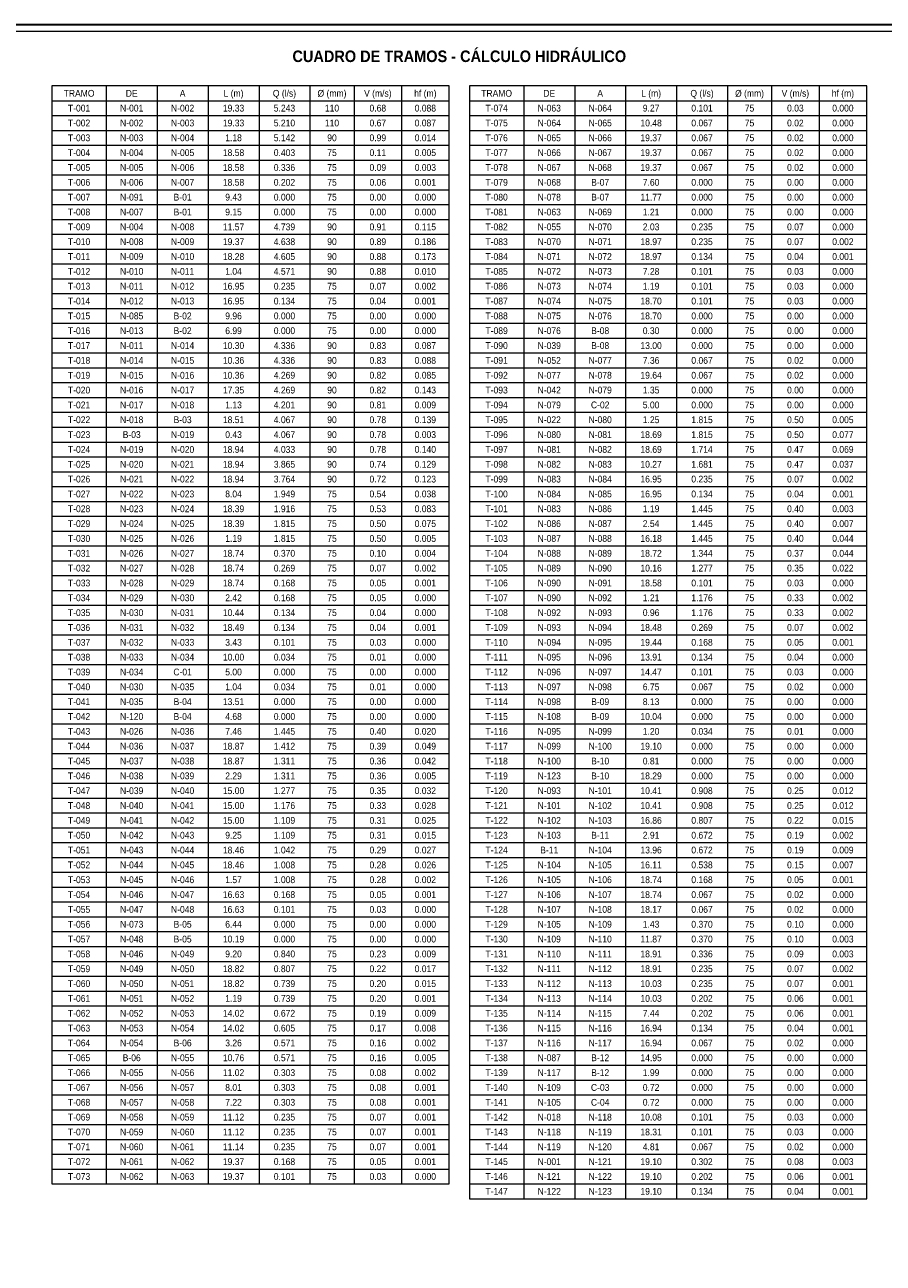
# Paper-space layout 'RD-03 CUADROS' of a CAD drawing. Header units: metres. Extents: x 25 to 831, y 10 to 584.
# Tile 3 of 4: x 343 to 596, y 219 to 584. Entities that reach past the tile are written whole.
import ezdxf
from ezdxf.enums import TextEntityAlignment as Align

# ---------------------------------------------------------------- set-up
doc = ezdxf.new("R2010")
doc.units = ezdxf.units.M
for name, color, linetype, lineweight in [('LAM-MARCO', 7, 'Continuous', 50), ('LAM-ROTULO', 7, 'Continuous', 35), ('LAM-TABLA', 7, 'Continuous', 18), ('LAM-TXT', 7, 'Continuous', 25)]:
    doc.layers.add(name, color=color, linetype=linetype, lineweight=lineweight)
doc.styles.add('CH-BOLD', font='Arialbd.ttf')
doc.styles.add('CH-TEXT', font='Arial.ttf')

psp = doc.layouts.new('RD-03 CUADROS')

# ---------------------------------------------------------------- linework, layer by layer
at = {"layer": 'LAM-MARCO', "lineweight": 30, "true_color": 0x17354a}
psp.add_lwpolyline([(25, 10), (831, 10), (831, 584), (25, 584)], close=True, dxfattribs=at)
at = {"layer": 'LAM-ROTULO', "lineweight": 13, "true_color": 0xdce7ec}
psp.add_lwpolyline([(27, 12), (829, 12), (829, 582), (27, 582)], close=True, dxfattribs=at)
at = {"layer": 'LAM-TABLA', "lineweight": 9, "true_color": 0x8b9ba4}
for p, q in [((367, 566), (367, 242.62)), ((382, 566), (382, 242.62)), ((397, 566), (397, 242.62)), ((412, 566), (412, 242.62)), ((427, 566), (427, 242.62)), ((440, 566), (440, 242.62)), ((454, 566), (454, 242.62)), ((490, 566), (490, 238.25)), ((505, 566), (505, 238.25)), ((520, 566), (520, 238.25)), ((535, 566), (535, 238.25)), ((550, 566), (550, 238.25)), ((563, 566), (563, 238.25)), ((577, 566), (577, 238.25)), ((351, 561.63), (468, 561.63)), ((474, 561.63), (591, 561.63)), ((351, 557.26), (468, 557.26)), ((474, 557.26), (591, 557.26)), ((351, 552.89), (468, 552.89)), ((474, 552.89), (591, 552.89)), ((351, 548.52), (468, 548.52)), ((474, 548.52), (591, 548.52)), ((351, 544.15), (468, 544.15)), ((474, 544.15), (591, 544.15)), ((351, 539.78), (468, 539.78)), ((474, 539.78), (591, 539.78)), ((351, 535.41), (468, 535.41)), ((474, 535.41), (591, 535.41)), ((351, 531.04), (468, 531.04)), ((474, 531.04), (591, 531.04)), ((351, 526.67), (468, 526.67)), ((474, 526.67), (591, 526.67)), ((351, 522.3), (468, 522.3)), ((474, 522.3), (591, 522.3)), ((351, 517.93), (468, 517.93)), ((474, 517.93), (591, 517.93)), ((351, 513.56), (468, 513.56)), ((474, 513.56), (591, 513.56)), ((351, 509.19), (468, 509.19)), ((474, 509.19), (591, 509.19)), ((351, 504.82), (468, 504.82)), ((474, 504.82), (591, 504.82)), ((351, 500.45), (468, 500.45)), ((474, 500.45), (591, 500.45)), ((351, 496.08), (468, 496.08)), ((474, 496.08), (591, 496.08)), ((351, 491.71), (468, 491.71)), ((474, 491.71), (591, 491.71)), ((351, 487.34), (468, 487.34)), ((474, 487.34), (591, 487.34)), ((351, 482.97), (468, 482.97)), ((474, 482.97), (591, 482.97)), ((351, 478.6), (468, 478.6)), ((474, 478.6), (591, 478.6)), ((351, 474.23), (468, 474.23)), ((474, 474.23), (591, 474.23)), ((351, 469.86), (468, 469.86)), ((474, 469.86), (591, 469.86)), ((351, 465.49), (468, 465.49)), ((474, 465.49), (591, 465.49)), ((351, 461.12), (468, 461.12)), ((474, 461.12), (591, 461.12)), ((351, 456.75), (468, 456.75)), ((474, 456.75), (591, 456.75)), ((351, 452.38), (468, 452.38)), ((474, 452.38), (591, 452.38)), ((351, 448.01), (468, 448.01)), ((474, 448.01), (591, 448.01)), ((351, 443.64), (468, 443.64)), ((474, 443.64), (591, 443.64)), ((351, 439.27), (468, 439.27)), ((474, 439.27), (591, 439.27)), ((351, 434.9), (468, 434.9)), ((474, 434.9), (591, 434.9)), ((351, 430.53), (468, 430.53)), ((474, 430.53), (591, 430.53)), ((351, 426.16), (468, 426.16)), ((474, 426.16), (591, 426.16)), ((351, 421.79), (468, 421.79)), ((474, 421.79), (591, 421.79)), ((351, 417.42), (468, 417.42)), ((474, 417.42), (591, 417.42)), ((351, 413.05), (468, 413.05)), ((474, 413.05), (591, 413.05)), ((351, 408.68), (468, 408.68)), ((474, 408.68), (591, 408.68)), ((351, 404.31), (468, 404.31)), ((474, 404.31), (591, 404.31)), ((351, 399.94), (468, 399.94)), ((474, 399.94), (591, 399.94)), ((351, 395.57), (468, 395.57)), ((474, 395.57), (591, 395.57)), ((351, 391.2), (468, 391.2)), ((474, 391.2), (591, 391.2)), ((351, 386.83), (468, 386.83)), ((474, 386.83), (591, 386.83)), ((351, 382.46), (468, 382.46)), ((474, 382.46), (591, 382.46)), ((351, 378.09), (468, 378.09)), ((474, 378.09), (591, 378.09)), ((351, 373.72), (468, 373.72)), ((474, 373.72), (591, 373.72)), ((351, 369.35), (468, 369.35)), ((474, 369.35), (591, 369.35)), ((351, 364.98), (468, 364.98)), ((474, 364.98), (591, 364.98)), ((351, 360.61), (468, 360.61)), ((474, 360.61), (591, 360.61)), ((351, 356.24), (468, 356.24)), ((474, 356.24), (591, 356.24)), ((351, 351.87), (468, 351.87)), ((474, 351.87), (591, 351.87)), ((351, 347.5), (468, 347.5)), ((474, 347.5), (591, 347.5)), ((351, 343.13), (468, 343.13)), ((474, 343.13), (591, 343.13)), ((351, 338.76), (468, 338.76)), ((474, 338.76), (591, 338.76)), ((351, 334.39), (468, 334.39)), ((474, 334.39), (591, 334.39)), ((351, 330.02), (468, 330.02)), ((474, 330.02), (591, 330.02)), ((351, 325.65), (468, 325.65)), ((474, 325.65), (591, 325.65)), ((351, 321.28), (468, 321.28)), ((474, 321.28), (591, 321.28)), ((351, 316.91), (468, 316.91)), ((474, 316.91), (591, 316.91)), ((351, 312.54), (468, 312.54)), ((474, 312.54), (591, 312.54)), ((351, 308.17), (468, 308.17)), ((474, 308.17), (591, 308.17)), ((351, 303.8), (468, 303.8)), ((474, 303.8), (591, 303.8)), ((351, 299.43), (468, 299.43)), ((474, 299.43), (591, 299.43)), ((351, 295.06), (468, 295.06)), ((474, 295.06), (591, 295.06)), ((351, 290.69), (468, 290.69)), ((474, 290.69), (591, 290.69)), ((351, 286.32), (468, 286.32)), ((474, 286.32), (591, 286.32)), ((351, 281.95), (468, 281.95)), ((474, 281.95), (591, 281.95)), ((351, 277.58), (468, 277.58)), ((474, 277.58), (591, 277.58)), ((351, 273.21), (468, 273.21)), ((474, 273.21), (591, 273.21)), ((351, 268.84), (468, 268.84)), ((474, 268.84), (591, 268.84)), ((351, 264.47), (468, 264.47)), ((474, 264.47), (591, 264.47)), ((351, 260.1), (468, 260.1)), ((474, 260.1), (591, 260.1)), ((351, 255.73), (468, 255.73)), ((474, 255.73), (591, 255.73)), ((351, 251.36), (468, 251.36)), ((474, 251.36), (591, 251.36)), ((351, 246.99), (468, 246.99)), ((474, 246.99), (591, 246.99)), ((474, 242.62), (591, 242.62))]:
    psp.add_line(p, q, dxfattribs=at)
for points in [[(351, 242.62), (468, 242.62), (468, 566), (351, 566)], [(474, 238.25), (591, 238.25), (591, 566), (474, 566)]]:
    psp.add_lwpolyline(points, close=True, dxfattribs=at)

# ---------------------------------------------------------------- texts
at = {"layer": 'LAM-TXT', "true_color": 0x17354a, "style": 'CH-BOLD', "width": 0.9}
psp.add_text('CUADRO DE TRAMOS - CÁLCULO HIDRÁULICO', height=3.4, dxfattribs=at).set_placement((471, 572), align=Align.BOTTOM_CENTER)
at = {"layer": 'LAM-TXT', "true_color": 0x253944, "style": 'CH-TEXT', "width": 0.9}
for s, p in [('TRAMO', (359, 563.815)), ('DE', (374.5, 563.815)), ('A', (389.5, 563.815)), ('L (m)', (404.5, 563.815)), ('Q (l/s)', (419.5, 563.815)), ('Ø (mm)', (433.5, 563.815)), ('V (m/s)', (447, 563.815)), ('hf (m)', (461, 563.815)), ('TRAMO', (482, 563.815)), ('DE', (497.5, 563.815)), ('A', (512.5, 563.815)), ('L (m)', (527.5, 563.815)), ('Q (l/s)', (542.5, 563.815)), ('Ø (mm)', (556.5, 563.815)), ('V (m/s)', (570, 563.815)), ('hf (m)', (584, 563.815)), ('T-001', (359, 559.445)), ('N-001', (374.5, 559.445)), ('N-002', (389.5, 559.445)), ('19.33', (404.5, 559.445)), ('5.243', (419.5, 559.445)), ('110', (433.5, 559.445)), ('0.68', (447, 559.445)), ('0.088', (461, 559.445)), ('T-074', (482, 559.445)), ('N-063', (497.5, 559.445)), ('N-064', (512.5, 559.445)), ('9.27', (527.5, 559.445)), ('0.101', (542.5, 559.445)), ('75', (556.5, 559.445)), ('0.03', (570, 559.445)), ('0.000', (584, 559.445)), ('T-002', (359, 555.075)), ('N-002', (374.5, 555.075)), ('N-003', (389.5, 555.075)), ('19.33', (404.5, 555.075)), ('5.210', (419.5, 555.075)), ('110', (433.5, 555.075)), ('0.67', (447, 555.075)), ('0.087', (461, 555.075)), ('T-075', (482, 555.075)), ('N-064', (497.5, 555.075)), ('N-065', (512.5, 555.075)), ('10.48', (527.5, 555.075)), ('0.067', (542.5, 555.075)), ('75', (556.5, 555.075)), ('0.02', (570, 555.075)), ('0.000', (584, 555.075)), ('T-003', (359, 550.705)), ('N-003', (374.5, 550.705)), ('N-004', (389.5, 550.705)), ('1.18', (404.5, 550.705)), ('5.142', (419.5, 550.705)), ('90', (433.5, 550.705)), ('0.99', (447, 550.705)), ('0.014', (461, 550.705)), ('T-076', (482, 550.705)), ('N-065', (497.5, 550.705)), ('N-066', (512.5, 550.705)), ('19.37', (527.5, 550.705)), ('0.067', (542.5, 550.705)), ('75', (556.5, 550.705)), ('0.02', (570, 550.705)), ('0.000', (584, 550.705)), ('T-004', (359, 546.335)), ('N-004', (374.5, 546.335)), ('N-005', (389.5, 546.335)), ('18.58', (404.5, 546.335)), ('0.403', (419.5, 546.335)), ('75', (433.5, 546.335)), ('0.11', (447, 546.335)), ('0.005', (461, 546.335)), ('T-077', (482, 546.335)), ('N-066', (497.5, 546.335)), ('N-067', (512.5, 546.335)), ('19.37', (527.5, 546.335)), ('0.067', (542.5, 546.335)), ('75', (556.5, 546.335)), ('0.02', (570, 546.335)), ('0.000', (584, 546.335)), ('T-005', (359, 541.965)), ('N-005', (374.5, 541.965)), ('N-006', (389.5, 541.965)), ('18.58', (404.5, 541.965)), ('0.336', (419.5, 541.965)), ('75', (433.5, 541.965)), ('0.09', (447, 541.965)), ('0.003', (461, 541.965)), ('T-078', (482, 541.965)), ('N-067', (497.5, 541.965)), ('N-068', (512.5, 541.965)), ('19.37', (527.5, 541.965)), ('0.067', (542.5, 541.965)), ('75', (556.5, 541.965)), ('0.02', (570, 541.965)), ('0.000', (584, 541.965)), ('T-006', (359, 537.595)), ('N-006', (374.5, 537.595)), ('N-007', (389.5, 537.595)), ('18.58', (404.5, 537.595)), ('0.202', (419.5, 537.595)), ('75', (433.5, 537.595)), ('0.06', (447, 537.595)), ('0.001', (461, 537.595)), ('T-079', (482, 537.595)), ('N-068', (497.5, 537.595)), ('B-07', (512.5, 537.595)), ('7.60', (527.5, 537.595)), ('0.000', (542.5, 537.595)), ('75', (556.5, 537.595)), ('0.00', (570, 537.595)), ('0.000', (584, 537.595)), ('T-007', (359, 533.225)), ('N-091', (374.5, 533.225)), ('B-01', (389.5, 533.225)), ('9.43', (404.5, 533.225)), ('0.000', (419.5, 533.225)), ('75', (433.5, 533.225)), ('0.00', (447, 533.225)), ('0.000', (461, 533.225)), ('T-080', (482, 533.225)), ('N-078', (497.5, 533.225)), ('B-07', (512.5, 533.225)), ('11.77', (527.5, 533.225)), ('0.000', (542.5, 533.225)), ('75', (556.5, 533.225)), ('0.00', (570, 533.225)), ('0.000', (584, 533.225)), ('T-008', (359, 528.855)), ('N-007', (374.5, 528.855)), ('B-01', (389.5, 528.855)), ('9.15', (404.5, 528.855)), ('0.000', (419.5, 528.855)), ('75', (433.5, 528.855)), ('0.00', (447, 528.855)), ('0.000', (461, 528.855)), ('T-081', (482, 528.855)), ('N-063', (497.5, 528.855)), ('N-069', (512.5, 528.855)), ('1.21', (527.5, 528.855)), ('0.000', (542.5, 528.855)), ('75', (556.5, 528.855)), ('0.00', (570, 528.855)), ('0.000', (584, 528.855)), ('T-009', (359, 524.485)), ('N-004', (374.5, 524.485)), ('N-008', (389.5, 524.485)), ('11.57', (404.5, 524.485)), ('4.739', (419.5, 524.485)), ('90', (433.5, 524.485)), ('0.91', (447, 524.485)), ('0.115', (461, 524.485)), ('T-082', (482, 524.485)), ('N-055', (497.5, 524.485)), ('N-070', (512.5, 524.485)), ('2.03', (527.5, 524.485)), ('0.235', (542.5, 524.485)), ('75', (556.5, 524.485)), ('0.07', (570, 524.485)), ('0.000', (584, 524.485)), ('T-010', (359, 520.115)), ('N-008', (374.5, 520.115)), ('N-009', (389.5, 520.115)), ('19.37', (404.5, 520.115)), ('4.638', (419.5, 520.115)), ('90', (433.5, 520.115)), ('0.89', (447, 520.115)), ('0.186', (461, 520.115)), ('T-083', (482, 520.115)), ('N-070', (497.5, 520.115)), ('N-071', (512.5, 520.115)), ('18.97', (527.5, 520.115)), ('0.235', (542.5, 520.115)), ('75', (556.5, 520.115)), ('0.07', (570, 520.115)), ('0.002', (584, 520.115)), ('T-011', (359, 515.745)), ('N-009', (374.5, 515.745)), ('N-010', (389.5, 515.745)), ('18.28', (404.5, 515.745)), ('4.605', (419.5, 515.745)), ('90', (433.5, 515.745)), ('0.88', (447, 515.745)), ('0.173', (461, 515.745)), ('T-084', (482, 515.745)), ('N-071', (497.5, 515.745)), ('N-072', (512.5, 515.745)), ('18.97', (527.5, 515.745)), ('0.134', (542.5, 515.745)), ('75', (556.5, 515.745)), ('0.04', (570, 515.745)), ('0.001', (584, 515.745)), ('T-012', (359, 511.375)), ('N-010', (374.5, 511.375)), ('N-011', (389.5, 511.375)), ('1.04', (404.5, 511.375)), ('4.571', (419.5, 511.375)), ('90', (433.5, 511.375)), ('0.88', (447, 511.375)), ('0.010', (461, 511.375)), ('T-085', (482, 511.375)), ('N-072', (497.5, 511.375)), ('N-073', (512.5, 511.375)), ('7.28', (527.5, 511.375)), ('0.101', (542.5, 511.375)), ('75', (556.5, 511.375)), ('0.03', (570, 511.375)), ('0.000', (584, 511.375)), ('T-013', (359, 507.005)), ('N-011', (374.5, 507.005)), ('N-012', (389.5, 507.005)), ('16.95', (404.5, 507.005)), ('0.235', (419.5, 507.005)), ('75', (433.5, 507.005)), ('0.07', (447, 507.005)), ('0.002', (461, 507.005)), ('T-086', (482, 507.005)), ('N-073', (497.5, 507.005)), ('N-074', (512.5, 507.005)), ('1.19', (527.5, 507.005)), ('0.101', (542.5, 507.005)), ('75', (556.5, 507.005)), ('0.03', (570, 507.005)), ('0.000', (584, 507.005)), ('T-014', (359, 502.635)), ('N-012', (374.5, 502.635)), ('N-013', (389.5, 502.635)), ('16.95', (404.5, 502.635)), ('0.134', (419.5, 502.635)), ('75', (433.5, 502.635)), ('0.04', (447, 502.635)), ('0.001', (461, 502.635)), ('T-087', (482, 502.635)), ('N-074', (497.5, 502.635)), ('N-075', (512.5, 502.635)), ('18.70', (527.5, 502.635)), ('0.101', (542.5, 502.635)), ('75', (556.5, 502.635)), ('0.03', (570, 502.635)), ('0.000', (584, 502.635)), ('T-015', (359, 498.265)), ('N-085', (374.5, 498.265)), ('B-02', (389.5, 498.265)), ('9.96', (404.5, 498.265)), ('0.000', (419.5, 498.265)), ('75', (433.5, 498.265)), ('0.00', (447, 498.265)), ('0.000', (461, 498.265)), ('T-088', (482, 498.265)), ('N-075', (497.5, 498.265)), ('N-076', (512.5, 498.265)), ('18.70', (527.5, 498.265)), ('0.000', (542.5, 498.265)), ('75', (556.5, 498.265)), ('0.00', (570, 498.265)), ('0.000', (584, 498.265)), ('T-016', (359, 493.895)), ('N-013', (374.5, 493.895)), ('B-02', (389.5, 493.895)), ('6.99', (404.5, 493.895)), ('0.000', (419.5, 493.895)), ('75', (433.5, 493.895)), ('0.00', (447, 493.895)), ('0.000', (461, 493.895)), ('T-089', (482, 493.895)), ('N-076', (497.5, 493.895)), ('B-08', (512.5, 493.895)), ('0.30', (527.5, 493.895)), ('0.000', (542.5, 493.895)), ('75', (556.5, 493.895)), ('0.00', (570, 493.895)), ('0.000', (584, 493.895)), ('T-017', (359, 489.525)), ('N-011', (374.5, 489.525)), ('N-014', (389.5, 489.525)), ('10.30', (404.5, 489.525)), ('4.336', (419.5, 489.525)), ('90', (433.5, 489.525)), ('0.83', (447, 489.525)), ('0.087', (461, 489.525)), ('T-090', (482, 489.525)), ('N-039', (497.5, 489.525)), ('B-08', (512.5, 489.525)), ('13.00', (527.5, 489.525)), ('0.000', (542.5, 489.525)), ('75', (556.5, 489.525)), ('0.00', (570, 489.525)), ('0.000', (584, 489.525)), ('T-018', (359, 485.155)), ('N-014', (374.5, 485.155)), ('N-015', (389.5, 485.155)), ('10.36', (404.5, 485.155)), ('4.336', (419.5, 485.155)), ('90', (433.5, 485.155)), ('0.83', (447, 485.155)), ('0.088', (461, 485.155)), ('T-091', (482, 485.155)), ('N-052', (497.5, 485.155)), ('N-077', (512.5, 485.155)), ('7.36', (527.5, 485.155)), ('0.067', (542.5, 485.155)), ('75', (556.5, 485.155)), ('0.02', (570, 485.155)), ('0.000', (584, 485.155)), ('T-019', (359, 480.785)), ('N-015', (374.5, 480.785)), ('N-016', (389.5, 480.785)), ('10.36', (404.5, 480.785)), ('4.269', (419.5, 480.785)), ('90', (433.5, 480.785)), ('0.82', (447, 480.785)), ('0.085', (461, 480.785)), ('T-092', (482, 480.785)), ('N-077', (497.5, 480.785)), ('N-078', (512.5, 480.785)), ('19.64', (527.5, 480.785)), ('0.067', (542.5, 480.785)), ('75', (556.5, 480.785)), ('0.02', (570, 480.785)), ('0.000', (584, 480.785)), ('T-020', (359, 476.415)), ('N-016', (374.5, 476.415)), ('N-017', (389.5, 476.415)), ('17.35', (404.5, 476.415)), ('4.269', (419.5, 476.415)), ('90', (433.5, 476.415)), ('0.82', (447, 476.415)), ('0.143', (461, 476.415)), ('T-093', (482, 476.415)), ('N-042', (497.5, 476.415)), ('N-079', (512.5, 476.415)), ('1.35', (527.5, 476.415)), ('0.000', (542.5, 476.415)), ('75', (556.5, 476.415)), ('0.00', (570, 476.415)), ('0.000', (584, 476.415)), ('T-021', (359, 472.045)), ('N-017', (374.5, 472.045)), ('N-018', (389.5, 472.045)), ('1.13', (404.5, 472.045)), ('4.201', (419.5, 472.045)), ('90', (433.5, 472.045)), ('0.81', (447, 472.045)), ('0.009', (461, 472.045)), ('T-094', (482, 472.045)), ('N-079', (497.5, 472.045)), ('C-02', (512.5, 472.045)), ('5.00', (527.5, 472.045)), ('0.000', (542.5, 472.045)), ('75', (556.5, 472.045)), ('0.00', (570, 472.045)), ('0.000', (584, 472.045)), ('T-022', (359, 467.675)), ('N-018', (374.5, 467.675)), ('B-03', (389.5, 467.675)), ('18.51', (404.5, 467.675)), ('4.067', (419.5, 467.675)), ('90', (433.5, 467.675)), ('0.78', (447, 467.675)), ('0.139', (461, 467.675)), ('T-095', (482, 467.675)), ('N-022', (497.5, 467.675)), ('N-080', (512.5, 467.675)), ('1.25', (527.5, 467.675)), ('1.815', (542.5, 467.675)), ('75', (556.5, 467.675)), ('0.50', (570, 467.675)), ('0.005', (584, 467.675)), ('T-023', (359, 463.305)), ('B-03', (374.5, 463.305)), ('N-019', (389.5, 463.305)), ('0.43', (404.5, 463.305)), ('4.067', (419.5, 463.305)), ('90', (433.5, 463.305)), ('0.78', (447, 463.305)), ('0.003', (461, 463.305)), ('T-096', (482, 463.305)), ('N-080', (497.5, 463.305)), ('N-081', (512.5, 463.305)), ('18.69', (527.5, 463.305)), ('1.815', (542.5, 463.305)), ('75', (556.5, 463.305)), ('0.50', (570, 463.305)), ('0.077', (584, 463.305)), ('T-024', (359, 458.935)), ('N-019', (374.5, 458.935)), ('N-020', (389.5, 458.935)), ('18.94', (404.5, 458.935)), ('4.033', (419.5, 458.935)), ('90', (433.5, 458.935)), ('0.78', (447, 458.935)), ('0.140', (461, 458.935)), ('T-097', (482, 458.935)), ('N-081', (497.5, 458.935)), ('N-082', (512.5, 458.935)), ('18.69', (527.5, 458.935)), ('1.714', (542.5, 458.935)), ('75', (556.5, 458.935)), ('0.47', (570, 458.935)), ('0.069', (584, 458.935)), ('T-025', (359, 454.565)), ('N-020', (374.5, 454.565)), ('N-021', (389.5, 454.565)), ('18.94', (404.5, 454.565)), ('3.865', (419.5, 454.565)), ('90', (433.5, 454.565)), ('0.74', (447, 454.565)), ('0.129', (461, 454.565)), ('T-098', (482, 454.565)), ('N-082', (497.5, 454.565)), ('N-083', (512.5, 454.565)), ('10.27', (527.5, 454.565)), ('1.681', (542.5, 454.565)), ('75', (556.5, 454.565)), ('0.47', (570, 454.565)), ('0.037', (584, 454.565)), ('T-026', (359, 450.195)), ('N-021', (374.5, 450.195)), ('N-022', (389.5, 450.195)), ('18.94', (404.5, 450.195)), ('3.764', (419.5, 450.195)), ('90', (433.5, 450.195)), ('0.72', (447, 450.195)), ('0.123', (461, 450.195)), ('T-099', (482, 450.195)), ('N-083', (497.5, 450.195)), ('N-084', (512.5, 450.195)), ('16.95', (527.5, 450.195)), ('0.235', (542.5, 450.195)), ('75', (556.5, 450.195)), ('0.07', (570, 450.195)), ('0.002', (584, 450.195)), ('T-027', (359, 445.825)), ('N-022', (374.5, 445.825)), ('N-023', (389.5, 445.825)), ('8.04', (404.5, 445.825)), ('1.949', (419.5, 445.825)), ('75', (433.5, 445.825)), ('0.54', (447, 445.825)), ('0.038', (461, 445.825)), ('T-100', (482, 445.825)), ('N-084', (497.5, 445.825)), ('N-085', (512.5, 445.825)), ('16.95', (527.5, 445.825)), ('0.134', (542.5, 445.825)), ('75', (556.5, 445.825)), ('0.04', (570, 445.825)), ('0.001', (584, 445.825)), ('T-028', (359, 441.455)), ('N-023', (374.5, 441.455)), ('N-024', (389.5, 441.455)), ('18.39', (404.5, 441.455)), ('1.916', (419.5, 441.455)), ('75', (433.5, 441.455)), ('0.53', (447, 441.455)), ('0.083', (461, 441.455)), ('T-101', (482, 441.455)), ('N-083', (497.5, 441.455)), ('N-086', (512.5, 441.455)), ('1.19', (527.5, 441.455)), ('1.445', (542.5, 441.455)), ('75', (556.5, 441.455)), ('0.40', (570, 441.455)), ('0.003', (584, 441.455)), ('T-029', (359, 437.085)), ('N-024', (374.5, 437.085)), ('N-025', (389.5, 437.085)), ('18.39', (404.5, 437.085)), ('1.815', (419.5, 437.085)), ('75', (433.5, 437.085)), ('0.50', (447, 437.085)), ('0.075', (461, 437.085)), ('T-102', (482, 437.085)), ('N-086', (497.5, 437.085)), ('N-087', (512.5, 437.085)), ('2.54', (527.5, 437.085)), ('1.445', (542.5, 437.085)), ('75', (556.5, 437.085)), ('0.40', (570, 437.085)), ('0.007', (584, 437.085)), ('T-030', (359, 432.715)), ('N-025', (374.5, 432.715)), ('N-026', (389.5, 432.715)), ('1.19', (404.5, 432.715)), ('1.815', (419.5, 432.715)), ('75', (433.5, 432.715)), ('0.50', (447, 432.715)), ('0.005', (461, 432.715)), ('T-103', (482, 432.715)), ('N-087', (497.5, 432.715)), ('N-088', (512.5, 432.715)), ('16.18', (527.5, 432.715)), ('1.445', (542.5, 432.715)), ('75', (556.5, 432.715)), ('0.40', (570, 432.715)), ('0.044', (584, 432.715)), ('T-031', (359, 428.345)), ('N-026', (374.5, 428.345)), ('N-027', (389.5, 428.345)), ('18.74', (404.5, 428.345)), ('0.370', (419.5, 428.345)), ('75', (433.5, 428.345)), ('0.10', (447, 428.345)), ('0.004', (461, 428.345)), ('T-104', (482, 428.345)), ('N-088', (497.5, 428.345)), ('N-089', (512.5, 428.345)), ('18.72', (527.5, 428.345)), ('1.344', (542.5, 428.345)), ('75', (556.5, 428.345)), ('0.37', (570, 428.345)), ('0.044', (584, 428.345)), ('T-032', (359, 423.975)), ('N-027', (374.5, 423.975)), ('N-028', (389.5, 423.975)), ('18.74', (404.5, 423.975)), ('0.269', (419.5, 423.975)), ('75', (433.5, 423.975)), ('0.07', (447, 423.975)), ('0.002', (461, 423.975)), ('T-105', (482, 423.975)), ('N-089', (497.5, 423.975)), ('N-090', (512.5, 423.975)), ('10.16', (527.5, 423.975)), ('1.277', (542.5, 423.975)), ('75', (556.5, 423.975)), ('0.35', (570, 423.975)), ('0.022', (584, 423.975)), ('T-033', (359, 419.605)), ('N-028', (374.5, 419.605)), ('N-029', (389.5, 419.605)), ('18.74', (404.5, 419.605)), ('0.168', (419.5, 419.605)), ('75', (433.5, 419.605)), ('0.05', (447, 419.605)), ('0.001', (461, 419.605)), ('T-106', (482, 419.605)), ('N-090', (497.5, 419.605)), ('N-091', (512.5, 419.605)), ('18.58', (527.5, 419.605)), ('0.101', (542.5, 419.605)), ('75', (556.5, 419.605)), ('0.03', (570, 419.605)), ('0.000', (584, 419.605)), ('T-034', (359, 415.235)), ('N-029', (374.5, 415.235)), ('N-030', (389.5, 415.235)), ('2.42', (404.5, 415.235)), ('0.168', (419.5, 415.235)), ('75', (433.5, 415.235)), ('0.05', (447, 415.235)), ('0.000', (461, 415.235)), ('T-107', (482, 415.235)), ('N-090', (497.5, 415.235)), ('N-092', (512.5, 415.235)), ('1.21', (527.5, 415.235)), ('1.176', (542.5, 415.235)), ('75', (556.5, 415.235)), ('0.33', (570, 415.235)), ('0.002', (584, 415.235)), ('T-035', (359, 410.865)), ('N-030', (374.5, 410.865)), ('N-031', (389.5, 410.865)), ('10.44', (404.5, 410.865)), ('0.134', (419.5, 410.865)), ('75', (433.5, 410.865)), ('0.04', (447, 410.865)), ('0.000', (461, 410.865)), ('T-108', (482, 410.865)), ('N-092', (497.5, 410.865)), ('N-093', (512.5, 410.865)), ('0.96', (527.5, 410.865)), ('1.176', (542.5, 410.865)), ('75', (556.5, 410.865)), ('0.33', (570, 410.865)), ('0.002', (584, 410.865)), ('T-036', (359, 406.495)), ('N-031', (374.5, 406.495)), ('N-032', (389.5, 406.495)), ('18.49', (404.5, 406.495)), ('0.134', (419.5, 406.495)), ('75', (433.5, 406.495)), ('0.04', (447, 406.495)), ('0.001', (461, 406.495)), ('T-109', (482, 406.495)), ('N-093', (497.5, 406.495)), ('N-094', (512.5, 406.495)), ('18.48', (527.5, 406.495)), ('0.269', (542.5, 406.495)), ('75', (556.5, 406.495)), ('0.07', (570, 406.495)), ('0.002', (584, 406.495)), ('T-037', (359, 402.125)), ('N-032', (374.5, 402.125)), ('N-033', (389.5, 402.125)), ('3.43', (404.5, 402.125)), ('0.101', (419.5, 402.125)), ('75', (433.5, 402.125)), ('0.03', (447, 402.125)), ('0.000', (461, 402.125)), ('T-110', (482, 402.125)), ('N-094', (497.5, 402.125)), ('N-095', (512.5, 402.125)), ('19.44', (527.5, 402.125)), ('0.168', (542.5, 402.125)), ('75', (556.5, 402.125)), ('0.05', (570, 402.125)), ('0.001', (584, 402.125)), ('T-038', (359, 397.755)), ('N-033', (374.5, 397.755)), ('N-034', (389.5, 397.755)), ('10.00', (404.5, 397.755)), ('0.034', (419.5, 397.755)), ('75', (433.5, 397.755)), ('0.01', (447, 397.755)), ('0.000', (461, 397.755)), ('T-111', (482, 397.755)), ('N-095', (497.5, 397.755)), ('N-096', (512.5, 397.755)), ('13.91', (527.5, 397.755)), ('0.134', (542.5, 397.755)), ('75', (556.5, 397.755)), ('0.04', (570, 397.755)), ('0.000', (584, 397.755)), ('T-039', (359, 393.385)), ('N-034', (374.5, 393.385)), ('C-01', (389.5, 393.385)), ('5.00', (404.5, 393.385)), ('0.000', (419.5, 393.385)), ('75', (433.5, 393.385)), ('0.00', (447, 393.385)), ('0.000', (461, 393.385)), ('T-112', (482, 393.385)), ('N-096', (497.5, 393.385)), ('N-097', (512.5, 393.385)), ('14.47', (527.5, 393.385)), ('0.101', (542.5, 393.385)), ('75', (556.5, 393.385)), ('0.03', (570, 393.385)), ('0.000', (584, 393.385)), ('T-040', (359, 389.015)), ('N-030', (374.5, 389.015)), ('N-035', (389.5, 389.015)), ('1.04', (404.5, 389.015)), ('0.034', (419.5, 389.015)), ('75', (433.5, 389.015)), ('0.01', (447, 389.015)), ('0.000', (461, 389.015)), ('T-113', (482, 389.015)), ('N-097', (497.5, 389.015)), ('N-098', (512.5, 389.015)), ('6.75', (527.5, 389.015)), ('0.067', (542.5, 389.015)), ('75', (556.5, 389.015)), ('0.02', (570, 389.015)), ('0.000', (584, 389.015)), ('T-041', (359, 384.645)), ('N-035', (374.5, 384.645)), ('B-04', (389.5, 384.645)), ('13.51', (404.5, 384.645)), ('0.000', (419.5, 384.645)), ('75', (433.5, 384.645)), ('0.00', (447, 384.645)), ('0.000', (461, 384.645)), ('T-114', (482, 384.645)), ('N-098', (497.5, 384.645)), ('B-09', (512.5, 384.645)), ('8.13', (527.5, 384.645)), ('0.000', (542.5, 384.645)), ('75', (556.5, 384.645)), ('0.00', (570, 384.645)), ('0.000', (584, 384.645)), ('T-042', (359, 380.275)), ('N-120', (374.5, 380.275)), ('B-04', (389.5, 380.275)), ('4.68', (404.5, 380.275)), ('0.000', (419.5, 380.275)), ('75', (433.5, 380.275)), ('0.00', (447, 380.275)), ('0.000', (461, 380.275)), ('T-115', (482, 380.275)), ('N-108', (497.5, 380.275)), ('B-09', (512.5, 380.275)), ('10.04', (527.5, 380.275)), ('0.000', (542.5, 380.275)), ('75', (556.5, 380.275)), ('0.00', (570, 380.275)), ('0.000', (584, 380.275)), ('T-043', (359, 375.905)), ('N-026', (374.5, 375.905)), ('N-036', (389.5, 375.905)), ('7.46', (404.5, 375.905)), ('1.445', (419.5, 375.905)), ('75', (433.5, 375.905)), ('0.40', (447, 375.905)), ('0.020', (461, 375.905)), ('T-116', (482, 375.905)), ('N-095', (497.5, 375.905)), ('N-099', (512.5, 375.905)), ('1.20', (527.5, 375.905)), ('0.034', (542.5, 375.905)), ('75', (556.5, 375.905)), ('0.01', (570, 375.905)), ('0.000', (584, 375.905)), ('T-044', (359, 371.535)), ('N-036', (374.5, 371.535)), ('N-037', (389.5, 371.535)), ('18.87', (404.5, 371.535)), ('1.412', (419.5, 371.535)), ('75', (433.5, 371.535)), ('0.39', (447, 371.535)), ('0.049', (461, 371.535)), ('T-117', (482, 371.535)), ('N-099', (497.5, 371.535)), ('N-100', (512.5, 371.535)), ('19.10', (527.5, 371.535)), ('0.000', (542.5, 371.535)), ('75', (556.5, 371.535)), ('0.00', (570, 371.535)), ('0.000', (584, 371.535)), ('T-045', (359, 367.165)), ('N-037', (374.5, 367.165)), ('N-038', (389.5, 367.165)), ('18.87', (404.5, 367.165)), ('1.311', (419.5, 367.165)), ('75', (433.5, 367.165)), ('0.36', (447, 367.165)), ('0.042', (461, 367.165)), ('T-118', (482, 367.165)), ('N-100', (497.5, 367.165)), ('B-10', (512.5, 367.165)), ('0.81', (527.5, 367.165)), ('0.000', (542.5, 367.165)), ('75', (556.5, 367.165)), ('0.00', (570, 367.165)), ('0.000', (584, 367.165)), ('T-046', (359, 362.795)), ('N-038', (374.5, 362.795)), ('N-039', (389.5, 362.795)), ('2.29', (404.5, 362.795)), ('1.311', (419.5, 362.795)), ('75', (433.5, 362.795)), ('0.36', (447, 362.795)), ('0.005', (461, 362.795)), ('T-119', (482, 362.795)), ('N-123', (497.5, 362.795)), ('B-10', (512.5, 362.795)), ('18.29', (527.5, 362.795)), ('0.000', (542.5, 362.795)), ('75', (556.5, 362.795)), ('0.00', (570, 362.795)), ('0.000', (584, 362.795)), ('T-047', (359, 358.425)), ('N-039', (374.5, 358.425)), ('N-040', (389.5, 358.425)), ('15.00', (404.5, 358.425)), ('1.277', (419.5, 358.425)), ('75', (433.5, 358.425)), ('0.35', (447, 358.425)), ('0.032', (461, 358.425)), ('T-120', (482, 358.425)), ('N-093', (497.5, 358.425)), ('N-101', (512.5, 358.425)), ('10.41', (527.5, 358.425)), ('0.908', (542.5, 358.425)), ('75', (556.5, 358.425)), ('0.25', (570, 358.425)), ('0.012', (584, 358.425)), ('T-048', (359, 354.055)), ('N-040', (374.5, 354.055)), ('N-041', (389.5, 354.055)), ('15.00', (404.5, 354.055)), ('1.176', (419.5, 354.055)), ('75', (433.5, 354.055)), ('0.33', (447, 354.055)), ('0.028', (461, 354.055)), ('T-121', (482, 354.055)), ('N-101', (497.5, 354.055)), ('N-102', (512.5, 354.055)), ('10.41', (527.5, 354.055)), ('0.908', (542.5, 354.055)), ('75', (556.5, 354.055)), ('0.25', (570, 354.055)), ('0.012', (584, 354.055)), ('T-049', (359, 349.685)), ('N-041', (374.5, 349.685)), ('N-042', (389.5, 349.685)), ('15.00', (404.5, 349.685)), ('1.109', (419.5, 349.685)), ('75', (433.5, 349.685)), ('0.31', (447, 349.685)), ('0.025', (461, 349.685)), ('T-122', (482, 349.685)), ('N-102', (497.5, 349.685)), ('N-103', (512.5, 349.685)), ('16.86', (527.5, 349.685)), ('0.807', (542.5, 349.685)), ('75', (556.5, 349.685)), ('0.22', (570, 349.685)), ('0.015', (584, 349.685)), ('T-050', (359, 345.315)), ('N-042', (374.5, 345.315)), ('N-043', (389.5, 345.315)), ('9.25', (404.5, 345.315)), ('1.109', (419.5, 345.315)), ('75', (433.5, 345.315)), ('0.31', (447, 345.315)), ('0.015', (461, 345.315)), ('T-123', (482, 345.315)), ('N-103', (497.5, 345.315)), ('B-11', (512.5, 345.315)), ('2.91', (527.5, 345.315)), ('0.672', (542.5, 345.315)), ('75', (556.5, 345.315)), ('0.19', (570, 345.315)), ('0.002', (584, 345.315)), ('T-051', (359, 340.945)), ('N-043', (374.5, 340.945)), ('N-044', (389.5, 340.945)), ('18.46', (404.5, 340.945)), ('1.042', (419.5, 340.945)), ('75', (433.5, 340.945)), ('0.29', (447, 340.945)), ('0.027', (461, 340.945)), ('T-124', (482, 340.945)), ('B-11', (497.5, 340.945)), ('N-104', (512.5, 340.945)), ('13.96', (527.5, 340.945)), ('0.672', (542.5, 340.945)), ('75', (556.5, 340.945)), ('0.19', (570, 340.945)), ('0.009', (584, 340.945)), ('T-052', (359, 336.575)), ('N-044', (374.5, 336.575)), ('N-045', (389.5, 336.575)), ('18.46', (404.5, 336.575)), ('1.008', (419.5, 336.575)), ('75', (433.5, 336.575)), ('0.28', (447, 336.575)), ('0.026', (461, 336.575)), ('T-125', (482, 336.575)), ('N-104', (497.5, 336.575)), ('N-105', (512.5, 336.575)), ('16.11', (527.5, 336.575)), ('0.538', (542.5, 336.575)), ('75', (556.5, 336.575)), ('0.15', (570, 336.575)), ('0.007', (584, 336.575)), ('T-053', (359, 332.205)), ('N-045', (374.5, 332.205)), ('N-046', (389.5, 332.205)), ('1.57', (404.5, 332.205)), ('1.008', (419.5, 332.205)), ('75', (433.5, 332.205)), ('0.28', (447, 332.205)), ('0.002', (461, 332.205)), ('T-126', (482, 332.205)), ('N-105', (497.5, 332.205)), ('N-106', (512.5, 332.205)), ('18.74', (527.5, 332.205)), ('0.168', (542.5, 332.205)), ('75', (556.5, 332.205)), ('0.05', (570, 332.205)), ('0.001', (584, 332.205)), ('T-054', (359, 327.835)), ('N-046', (374.5, 327.835)), ('N-047', (389.5, 327.835)), ('16.63', (404.5, 327.835)), ('0.168', (419.5, 327.835)), ('75', (433.5, 327.835)), ('0.05', (447, 327.835)), ('0.001', (461, 327.835)), ('T-127', (482, 327.835)), ('N-106', (497.5, 327.835)), ('N-107', (512.5, 327.835)), ('18.74', (527.5, 327.835)), ('0.067', (542.5, 327.835)), ('75', (556.5, 327.835)), ('0.02', (570, 327.835)), ('0.000', (584, 327.835)), ('T-055', (359, 323.465)), ('N-047', (374.5, 323.465)), ('N-048', (389.5, 323.465)), ('16.63', (404.5, 323.465)), ('0.101', (419.5, 323.465)), ('75', (433.5, 323.465)), ('0.03', (447, 323.465)), ('0.000', (461, 323.465)), ('T-128', (482, 323.465)), ('N-107', (497.5, 323.465)), ('N-108', (512.5, 323.465)), ('18.17', (527.5, 323.465)), ('0.067', (542.5, 323.465)), ('75', (556.5, 323.465)), ('0.02', (570, 323.465)), ('0.000', (584, 323.465)), ('T-056', (359, 319.095)), ('N-073', (374.5, 319.095)), ('B-05', (389.5, 319.095)), ('6.44', (404.5, 319.095)), ('0.000', (419.5, 319.095)), ('75', (433.5, 319.095)), ('0.00', (447, 319.095)), ('0.000', (461, 319.095)), ('T-129', (482, 319.095)), ('N-105', (497.5, 319.095)), ('N-109', (512.5, 319.095)), ('1.43', (527.5, 319.095)), ('0.370', (542.5, 319.095)), ('75', (556.5, 319.095)), ('0.10', (570, 319.095)), ('0.000', (584, 319.095)), ('T-057', (359, 314.725)), ('N-048', (374.5, 314.725)), ('B-05', (389.5, 314.725)), ('10.19', (404.5, 314.725)), ('0.000', (419.5, 314.725)), ('75', (433.5, 314.725)), ('0.00', (447, 314.725)), ('0.000', (461, 314.725)), ('T-130', (482, 314.725)), ('N-109', (497.5, 314.725)), ('N-110', (512.5, 314.725)), ('11.87', (527.5, 314.725)), ('0.370', (542.5, 314.725)), ('75', (556.5, 314.725)), ('0.10', (570, 314.725)), ('0.003', (584, 314.725)), ('T-058', (359, 310.355)), ('N-046', (374.5, 310.355)), ('N-049', (389.5, 310.355)), ('9.20', (404.5, 310.355)), ('0.840', (419.5, 310.355)), ('75', (433.5, 310.355)), ('0.23', (447, 310.355)), ('0.009', (461, 310.355)), ('T-131', (482, 310.355)), ('N-110', (497.5, 310.355)), ('N-111', (512.5, 310.355)), ('18.91', (527.5, 310.355)), ('0.336', (542.5, 310.355)), ('75', (556.5, 310.355)), ('0.09', (570, 310.355)), ('0.003', (584, 310.355)), ('T-059', (359, 305.985)), ('N-049', (374.5, 305.985)), ('N-050', (389.5, 305.985)), ('18.82', (404.5, 305.985)), ('0.807', (419.5, 305.985)), ('75', (433.5, 305.985)), ('0.22', (447, 305.985)), ('0.017', (461, 305.985)), ('T-132', (482, 305.985)), ('N-111', (497.5, 305.985)), ('N-112', (512.5, 305.985)), ('18.91', (527.5, 305.985)), ('0.235', (542.5, 305.985)), ('75', (556.5, 305.985)), ('0.07', (570, 305.985)), ('0.002', (584, 305.985)), ('T-060', (359, 301.615)), ('N-050', (374.5, 301.615)), ('N-051', (389.5, 301.615)), ('18.82', (404.5, 301.615)), ('0.739', (419.5, 301.615)), ('75', (433.5, 301.615)), ('0.20', (447, 301.615)), ('0.015', (461, 301.615)), ('T-133', (482, 301.615)), ('N-112', (497.5, 301.615)), ('N-113', (512.5, 301.615)), ('10.03', (527.5, 301.615)), ('0.235', (542.5, 301.615)), ('75', (556.5, 301.615)), ('0.07', (570, 301.615)), ('0.001', (584, 301.615)), ('T-061', (359, 297.245)), ('N-051', (374.5, 297.245)), ('N-052', (389.5, 297.245)), ('1.19', (404.5, 297.245)), ('0.739', (419.5, 297.245)), ('75', (433.5, 297.245)), ('0.20', (447, 297.245)), ('0.001', (461, 297.245)), ('T-134', (482, 297.245)), ('N-113', (497.5, 297.245)), ('N-114', (512.5, 297.245)), ('10.03', (527.5, 297.245)), ('0.202', (542.5, 297.245)), ('75', (556.5, 297.245)), ('0.06', (570, 297.245)), ('0.001', (584, 297.245)), ('T-062', (359, 292.875)), ('N-052', (374.5, 292.875)), ('N-053', (389.5, 292.875)), ('14.02', (404.5, 292.875)), ('0.672', (419.5, 292.875)), ('75', (433.5, 292.875)), ('0.19', (447, 292.875)), ('0.009', (461, 292.875)), ('T-135', (482, 292.875)), ('N-114', (497.5, 292.875)), ('N-115', (512.5, 292.875)), ('7.44', (527.5, 292.875)), ('0.202', (542.5, 292.875)), ('75', (556.5, 292.875)), ('0.06', (570, 292.875)), ('0.001', (584, 292.875)), ('T-063', (359, 288.505)), ('N-053', (374.5, 288.505)), ('N-054', (389.5, 288.505)), ('14.02', (404.5, 288.505)), ('0.605', (419.5, 288.505)), ('75', (433.5, 288.505)), ('0.17', (447, 288.505)), ('0.008', (461, 288.505)), ('T-136', (482, 288.505)), ('N-115', (497.5, 288.505)), ('N-116', (512.5, 288.505)), ('16.94', (527.5, 288.505)), ('0.134', (542.5, 288.505)), ('75', (556.5, 288.505)), ('0.04', (570, 288.505)), ('0.001', (584, 288.505)), ('T-064', (359, 284.135)), ('N-054', (374.5, 284.135)), ('B-06', (389.5, 284.135)), ('3.26', (404.5, 284.135)), ('0.571', (419.5, 284.135)), ('75', (433.5, 284.135)), ('0.16', (447, 284.135)), ('0.002', (461, 284.135)), ('T-137', (482, 284.135)), ('N-116', (497.5, 284.135)), ('N-117', (512.5, 284.135)), ('16.94', (527.5, 284.135)), ('0.067', (542.5, 284.135)), ('75', (556.5, 284.135)), ('0.02', (570, 284.135)), ('0.000', (584, 284.135)), ('T-065', (359, 279.765)), ('B-06', (374.5, 279.765)), ('N-055', (389.5, 279.765)), ('10.76', (404.5, 279.765)), ('0.571', (419.5, 279.765)), ('75', (433.5, 279.765)), ('0.16', (447, 279.765)), ('0.005', (461, 279.765)), ('T-138', (482, 279.765)), ('N-087', (497.5, 279.765)), ('B-12', (512.5, 279.765)), ('14.95', (527.5, 279.765)), ('0.000', (542.5, 279.765)), ('75', (556.5, 279.765)), ('0.00', (570, 279.765)), ('0.000', (584, 279.765)), ('T-066', (359, 275.395)), ('N-055', (374.5, 275.395)), ('N-056', (389.5, 275.395)), ('11.02', (404.5, 275.395)), ('0.303', (419.5, 275.395)), ('75', (433.5, 275.395)), ('0.08', (447, 275.395)), ('0.002', (461, 275.395)), ('T-139', (482, 275.395)), ('N-117', (497.5, 275.395)), ('B-12', (512.5, 275.395)), ('1.99', (527.5, 275.395)), ('0.000', (542.5, 275.395)), ('75', (556.5, 275.395)), ('0.00', (570, 275.395)), ('0.000', (584, 275.395)), ('T-067', (359, 271.025)), ('N-056', (374.5, 271.025)), ('N-057', (389.5, 271.025)), ('8.01', (404.5, 271.025)), ('0.303', (419.5, 271.025)), ('75', (433.5, 271.025)), ('0.08', (447, 271.025)), ('0.001', (461, 271.025)), ('T-140', (482, 271.025)), ('N-109', (497.5, 271.025)), ('C-03', (512.5, 271.025)), ('0.72', (527.5, 271.025)), ('0.000', (542.5, 271.025)), ('75', (556.5, 271.025)), ('0.00', (570, 271.025)), ('0.000', (584, 271.025)), ('T-068', (359, 266.655)), ('N-057', (374.5, 266.655)), ('N-058', (389.5, 266.655)), ('7.22', (404.5, 266.655)), ('0.303', (419.5, 266.655)), ('75', (433.5, 266.655)), ('0.08', (447, 266.655)), ('0.001', (461, 266.655)), ('T-141', (482, 266.655)), ('N-105', (497.5, 266.655)), ('C-04', (512.5, 266.655)), ('0.72', (527.5, 266.655)), ('0.000', (542.5, 266.655)), ('75', (556.5, 266.655)), ('0.00', (570, 266.655)), ('0.000', (584, 266.655)), ('T-069', (359, 262.285)), ('N-058', (374.5, 262.285)), ('N-059', (389.5, 262.285)), ('11.12', (404.5, 262.285)), ('0.235', (419.5, 262.285)), ('75', (433.5, 262.285)), ('0.07', (447, 262.285)), ('0.001', (461, 262.285)), ('T-142', (482, 262.285)), ('N-018', (497.5, 262.285)), ('N-118', (512.5, 262.285)), ('10.08', (527.5, 262.285)), ('0.101', (542.5, 262.285)), ('75', (556.5, 262.285)), ('0.03', (570, 262.285)), ('0.000', (584, 262.285)), ('T-070', (359, 257.915)), ('N-059', (374.5, 257.915)), ('N-060', (389.5, 257.915)), ('11.12', (404.5, 257.915)), ('0.235', (419.5, 257.915)), ('75', (433.5, 257.915)), ('0.07', (447, 257.915)), ('0.001', (461, 257.915)), ('T-143', (482, 257.915)), ('N-118', (497.5, 257.915)), ('N-119', (512.5, 257.915)), ('18.31', (527.5, 257.915)), ('0.101', (542.5, 257.915)), ('75', (556.5, 257.915)), ('0.03', (570, 257.915)), ('0.000', (584, 257.915)), ('T-071', (359, 253.545)), ('N-060', (374.5, 253.545)), ('N-061', (389.5, 253.545)), ('11.14', (404.5, 253.545)), ('0.235', (419.5, 253.545)), ('75', (433.5, 253.545)), ('0.07', (447, 253.545)), ('0.001', (461, 253.545)), ('T-144', (482, 253.545)), ('N-119', (497.5, 253.545)), ('N-120', (512.5, 253.545)), ('4.81', (527.5, 253.545)), ('0.067', (542.5, 253.545)), ('75', (556.5, 253.545)), ('0.02', (570, 253.545)), ('0.000', (584, 253.545)), ('T-072', (359, 249.175)), ('N-061', (374.5, 249.175)), ('N-062', (389.5, 249.175)), ('19.37', (404.5, 249.175)), ('0.168', (419.5, 249.175)), ('75', (433.5, 249.175)), ('0.05', (447, 249.175)), ('0.001', (461, 249.175)), ('T-145', (482, 249.175)), ('N-001', (497.5, 249.175)), ('N-121', (512.5, 249.175)), ('19.10', (527.5, 249.175)), ('0.302', (542.5, 249.175)), ('75', (556.5, 249.175)), ('0.08', (570, 249.175)), ('0.003', (584, 249.175)), ('T-073', (359, 244.805)), ('N-062', (374.5, 244.805)), ('N-063', (389.5, 244.805)), ('19.37', (404.5, 244.805)), ('0.101', (419.5, 244.805)), ('75', (433.5, 244.805)), ('0.03', (447, 244.805)), ('0.000', (461, 244.805)), ('T-146', (482, 244.805)), ('N-121', (497.5, 244.805)), ('N-122', (512.5, 244.805)), ('19.10', (527.5, 244.805)), ('0.202', (542.5, 244.805)), ('75', (556.5, 244.805)), ('0.06', (570, 244.805)), ('0.001', (584, 244.805)), ('T-147', (482, 240.435)), ('N-122', (497.5, 240.435)), ('N-123', (512.5, 240.435)), ('19.10', (527.5, 240.435)), ('0.134', (542.5, 240.435)), ('75', (556.5, 240.435)), ('0.04', (570, 240.435)), ('0.001', (584, 240.435))]:
    psp.add_text(s, height=2, dxfattribs=at).set_placement(p, align=Align.MIDDLE_CENTER)

doc.saveas('drawing.dxf')
